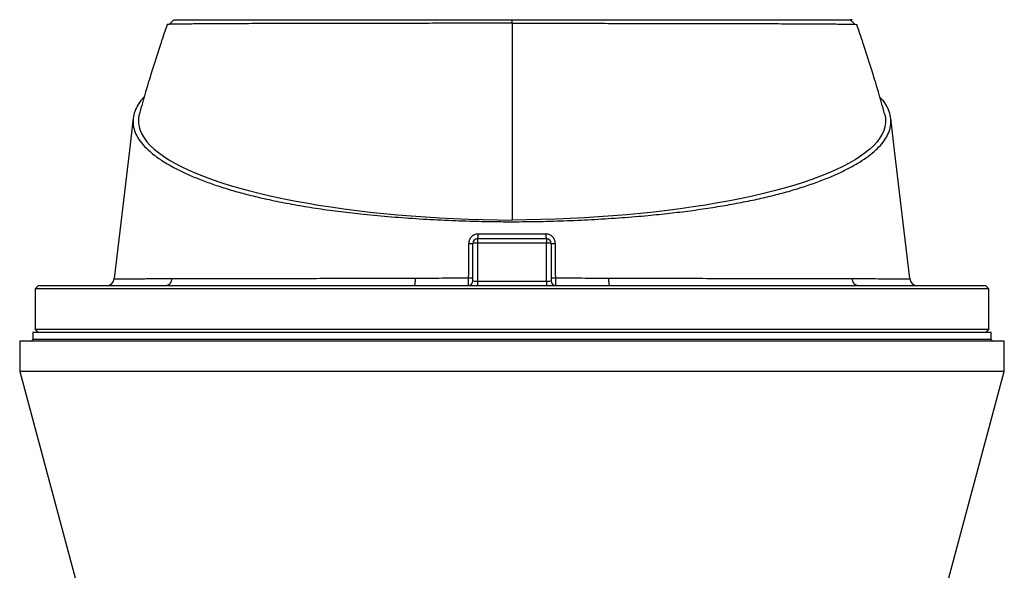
# Model space of a CAD drawing. Header units: millimetres. Extents: x 1512 to 2742, y 264 to 3453.
# Tile 5 of 7: x 1812 to 2442, y 2661 to 3013. Entities that reach past the tile are written whole.
import ezdxf

# ---------------------------------------------------------------- set-up
doc = ezdxf.new("R2010")
doc.units = ezdxf.units.MM

msp = doc.modelspace()

# ---------------------------------------------------------------- linework, layer by layer
at = {"color": 7, "linetype": 'Continuous', "lineweight": 25}
for p, q in [((1911.13, 3013.34), (1908.18, 3010.37)), ((2127.51, 3011.04), (2127.51, 3013.34)), ((2346.81, 3010.4), (2343.89, 3013.34)), ((2127.5, 3011.04), (2127.5, 2885.22)), ((2127.5, 3011.04), (2127.51, 3011.04)), ((2105.5, 2873.34), (2149.5, 2873.34)), ((2105.5, 2873.34), (2105.5, 2870.5)), ((2149.5, 2873.34), (2149.5, 2870.5)), ((2102.5, 2846.34), (2102.5, 2870.34)), ((2105.5, 2870.5), (2105.5, 2846.18)), ((2149.5, 2870.5), (2105.5, 2870.5)), ((2149.5, 2846.18), (2149.5, 2870.5)), ((2152.5, 2870.34), (2152.5, 2846.34)), ((1824.5, 2843.34), (1822.5, 2841.34)), ((1822.5, 2841.34), (1822.5, 2815.34)), ((2432.5, 2841.34), (1822.5, 2841.34)), ((1824.5, 2843.34), (2430.5, 2843.34)), ((2105.5, 2846.18), (2149.5, 2846.18)), ((2105.5, 2846.18), (2105.5, 2843.34)), ((2149.5, 2846.18), (2149.5, 2843.34)), ((2432.5, 2841.34), (2430.5, 2843.34)), ((2432.5, 2815.34), (2432.5, 2841.34)), ((1821, 2813.34), (1821, 2808.84)), ((2434, 2813.34), (1821, 2813.34)), ((1822.5, 2815.34), (1824.5, 2813.34)), ((2432.5, 2815.34), (1822.5, 2815.34)), ((2430.5, 2813.34), (2432.5, 2815.34)), ((2434, 2808.84), (2434, 2813.34)), ((1812.5, 2807.84), (1812.5, 2788.34)), ((2442.5, 2807.84), (1812.5, 2807.84)), ((2442.5, 2788.34), (2442.5, 2807.84)), ((1812.5, 2788.34), (1870.29, 2573.86)), ((2442.5, 2788.34), (1812.5, 2788.34)), ((2384.71, 2573.86), (2442.5, 2788.34))]:
    msp.add_line(p, q, dxfattribs=at)
at = {"color": 1, "linetype": 'Continuous', "lineweight": 25}
msp.add_line((2434, 2808.84), (1821, 2808.84), dxfattribs=at)
at = {"color": 7, "linetype": 'Continuous', "lineweight": 25, "flags": 128}
for points in [[(1885.09, 2950.39), (1882.47, 2928.05), (1873.02, 2847.77)], [(1889.07, 2953.15), (1888.83, 2952.17), (1888.48, 2949.75), (1888.49, 2947.33), (1888.86, 2944.91), (1889.58, 2942.5), (1890.66, 2940.1), (1892.09, 2937.71), (1893.87, 2935.33), (1896, 2932.98), (1898.48, 2930.64), (1901.3, 2928.34), (1904.46, 2926.06), (1907.95, 2923.81), (1911.77, 2921.61), (1915.91, 2919.44), (1920.37, 2917.31), (1925.13, 2915.23), (1930.21, 2913.2), (1935.57, 2911.22), (1941.23, 2909.29), (1947.17, 2907.42), (1953.37, 2905.61), (1959.84, 2903.86), (1966.57, 2902.18), (1973.53, 2900.57), (1980.73, 2899.02), (1988.15, 2897.55), (1995.78, 2896.15), (2003.61, 2894.83), (2011.63, 2893.59), (2019.83, 2892.43), (2028.2, 2891.35), (2036.71, 2890.35), (2045.37, 2889.44), (2054.16, 2888.61), (2063.06, 2887.87), (2072.06, 2887.22), (2081.16, 2886.66), (2090.33, 2886.19), (2099.56, 2885.81), (2108.84, 2885.52), (2118.16, 2885.32), (2127.5, 2885.22)], [(2365.93, 2953.15), (2366.17, 2952.17), (2366.52, 2949.75), (2366.51, 2947.33), (2366.14, 2944.91), (2365.42, 2942.5), (2364.34, 2940.1), (2362.91, 2937.71), (2361.13, 2935.33), (2359, 2932.98), (2356.52, 2930.64), (2353.7, 2928.34), (2350.54, 2926.06), (2347.05, 2923.81), (2343.23, 2921.61), (2339.09, 2919.44), (2334.63, 2917.31), (2329.87, 2915.23), (2324.79, 2913.2), (2319.43, 2911.22), (2313.77, 2909.29), (2307.83, 2907.42), (2301.63, 2905.61), (2295.16, 2903.86), (2288.43, 2902.18), (2281.47, 2900.57), (2274.27, 2899.02), (2266.85, 2897.55), (2259.22, 2896.15), (2251.39, 2894.83), (2243.37, 2893.59), (2235.17, 2892.43), (2226.8, 2891.35), (2218.29, 2890.35), (2209.63, 2889.44), (2200.84, 2888.61), (2191.94, 2887.87), (2182.94, 2887.22), (2173.84, 2886.66), (2164.67, 2886.19), (2155.44, 2885.81), (2146.16, 2885.52), (2136.84, 2885.32), (2127.5, 2885.22)], [(2381.98, 2847.77), (2372.53, 2928.05), (2369.91, 2950.39)], [(2064.85, 2843.34), (2065.04, 2843.43), (2065.21, 2843.7), (2065.38, 2844.13), (2065.52, 2844.72), (2065.64, 2845.44), (2065.74, 2846.26), (2065.8, 2847.16), (2065.82, 2848.1)], [(2189.18, 2848.1), (2189.2, 2847.16), (2189.26, 2846.26), (2189.36, 2845.44), (2189.48, 2844.72), (2189.62, 2844.13), (2189.79, 2843.7), (2189.96, 2843.43), (2190.15, 2843.34)]]:
    msp.add_lwpolyline(points, dxfattribs=at)
at = {"color": 7, "linetype": 'Continuous', "lineweight": 25}
for centre, radius, start, end in [((2105.5, 2870.34), 3, 90, 180), ((2096.96, 2875.59), 8.83, 345.24662, 4.8007), ((2158.04, 2875.59), 8.83, 175.1993, 194.75338), ((2149.5, 2870.34), 3, 0, 90), ((2100.44, 2946.76), 76.45, 269.5326, 271.54127), ((2104.75, 2856.05), 14.47, 87.0366, 98.95519), ((2150.25, 2856.05), 14.47, 81.04481, 92.9634), ((2154.56, 2946.76), 76.45, 268.45873, 270.4674), ((1868.05, 2848.34), 5, 270.28103, 353.48567), ((1905.43, 2847.91), 4.58, 274.18093, 358.28203), ((2100.41, 2900.74), 52.47, 269.29839, 272.28011), ((2154.59, 2900.74), 52.47, 267.71989, 270.70161), ((2349.57, 2847.91), 4.58, 181.71797, 265.81907), ((2386.95, 2848.34), 5, 186.40444, 270), ((2099.5, 2846.34), 3, 270, 0), ((2155.5, 2846.34), 3, 180, 270), ((1820, 2808.84), 1, 270, 0), ((2435, 2808.84), 1, 180, 270)]:
    msp.add_arc(centre, radius, start, end, dxfattribs=at)
for centre, start_param, end_param in [((2105.5, 2846.34), 3.141593, 4.712389), ((2149.5, 2846.34), 4.712389, 6.283185)]:
    msp.add_ellipse(centre, major_axis=(3, 0), ratio=0.052336, start_param=start_param, end_param=end_param, dxfattribs=at)
for points, knots in [([(1911.23, 3013.34), (1911.68, 3013.34), (1912.73, 3013.34), (1915.72, 3013.34), (1919.93, 3013.34), (1925.28, 3013.34), (1931.71, 3013.34), (1939.22, 3013.34), (1947.76, 3013.34), (1957.31, 3013.34), (1967.78, 3013.34), (1979.15, 3013.34), (1991.36, 3013.34), (2004.33, 3013.34), (2018.03, 3013.34), (2032.38, 3013.34), (2047.33, 3013.34), (2062.78, 3013.34), (2078.61, 3013.34), (2094.73, 3013.34), (2111.05, 3013.34), (2122.02, 3013.34), (2127.51, 3013.34)], [0, 0, 0, 0, 0.03957, 0.090194, 0.140741, 0.191238, 0.241597, 0.292354, 0.343063, 0.393645, 0.444358, 0.494838, 0.545352, 0.59597, 0.646365, 0.696815, 0.747562, 0.798216, 0.848714, 0.899232, 0.949564, 1, 1, 1, 1]), ([(2127.51, 3013.34), (2133, 3013.34), (2143.97, 3013.34), (2160.29, 3013.34), (2176.41, 3013.34), (2192.24, 3013.34), (2207.69, 3013.34), (2222.64, 3013.34), (2236.99, 3013.34), (2250.69, 3013.34), (2263.66, 3013.34), (2275.87, 3013.34), (2287.24, 3013.34), (2297.71, 3013.34), (2307.26, 3013.34), (2315.8, 3013.34), (2323.31, 3013.34), (2329.74, 3013.34), (2335.08, 3013.34), (2339.32, 3013.34), (2342.44, 3013.34), (2344.43, 3013.34), (2345.19, 3013.34), (2345.1, 3013.34), (2344.35, 3013.34), (2344.14, 3013.34)], [0, 0, 0, 0, 0.044564, 0.089036, 0.133674, 0.178292, 0.223049, 0.26789, 0.312465, 0.356993, 0.40172, 0.446352, 0.490955, 0.535766, 0.580458, 0.625264, 0.670114, 0.714609, 0.759227, 0.803892, 0.84862, 0.893254, 0.938011, 0.982614, 1, 1, 1, 1]), ([(1906.91, 3010.27), (1905.52, 3006.26), (1902.31, 2996.97), (1897.72, 2982.62), (1893.14, 2967.59), (1890.4, 2957.85), (1889.07, 2953.15)], [0, 0, 0, 0, 0.212943, 0.493048, 0.755454, 1, 1, 1, 1]), ([(2127.5, 3011.04), (2121.82, 3011.04), (2110.45, 3011.03), (2093.42, 3011.03), (2076.48, 3011.02), (2059.9, 3011.01), (2043.91, 3010.99), (2028.45, 3010.97), (2013.51, 3010.95), (2000.55, 3010.92), (1989.54, 3010.89), (1980.28, 3010.87), (1971.39, 3010.84), (1962.94, 3010.82), (1954.94, 3010.79), (1947.49, 3010.75), (1940.63, 3010.72), (1934.36, 3010.68), (1928.65, 3010.64), (1923.53, 3010.6), (1919.04, 3010.56), (1915.23, 3010.52), (1912.13, 3010.47), (1909.71, 3010.42), (1908.01, 3010.37), (1907.03, 3010.32), (1906.96, 3010.28), (1906.94, 3010.27)], [0, 0, 0, 0, 0.048036, 0.096073, 0.145314, 0.194555, 0.242586, 0.290618, 0.339812, 0.389006, 0.423996, 0.459011, 0.494001, 0.529954, 0.565934, 0.601887, 0.637849, 0.673838, 0.709801, 0.746752, 0.783732, 0.820683, 0.857649, 0.894642, 0.931608, 0.969615, 1, 1, 1, 1]), ([(2127.51, 3011.04), (2133.19, 3011.04), (2144.55, 3011.04), (2161.59, 3011.03), (2178.52, 3011.03), (2195.1, 3011.01), (2211.09, 3011), (2226.55, 3010.98), (2241.49, 3010.96), (2254.45, 3010.94), (2265.46, 3010.91), (2274.72, 3010.89), (2283.6, 3010.86), (2292.06, 3010.83), (2300.06, 3010.8), (2307.5, 3010.77), (2314.37, 3010.74), (2320.64, 3010.71), (2326.35, 3010.67), (2331.46, 3010.63), (2335.95, 3010.59), (2339.76, 3010.54), (2342.86, 3010.49), (2345.28, 3010.45), (2346.98, 3010.39), (2347.96, 3010.34), (2348.03, 3010.31), (2348.05, 3010.29)], [0, 0, 0, 0, 0.048033, 0.096065, 0.145302, 0.194539, 0.242574, 0.290609, 0.339806, 0.389003, 0.423994, 0.459011, 0.494002, 0.529955, 0.565937, 0.601891, 0.637854, 0.673844, 0.709807, 0.746759, 0.783739, 0.820691, 0.857658, 0.894652, 0.931618, 0.969626, 1, 1, 1, 1]), ([(2365.93, 2953.15), (2364.6, 2957.85), (2361.86, 2967.59), (2357.28, 2982.62), (2352.69, 2996.98), (2349.47, 3006.28), (2348.08, 3010.3)], [0, 0, 0, 0, 0.244422, 0.506695, 0.786658, 1, 1, 1, 1]), ([(1892.15, 2963.92), (1891.69, 2963.46), (1889.8, 2961.54), (1887.59, 2958.11), (1885.6, 2953.63), (1884.83, 2949.12), (1885.18, 2944.61), (1886.71, 2940.1), (1889.44, 2935.62), (1893.36, 2931.17), (1898.41, 2926.79), (1904.56, 2922.52), (1911.4, 2918.58), (1918.75, 2914.98), (1926.42, 2911.7), (1934.84, 2908.54), (1943.99, 2905.51), (1953.84, 2902.65), (1964.71, 2899.88), (1976.7, 2897.25), (1989.78, 2894.78), (2003.54, 2892.55), (2017.86, 2890.59), (2033.43, 2888.81), (2050.26, 2887.27), (2068.29, 2885.99), (2086.63, 2885.03), (2102.68, 2884.48), (2116.32, 2884.23), (2129.69, 2884.15), (2145.26, 2884.3), (2162.95, 2884.81), (2180.5, 2885.63), (2197.77, 2886.75), (2213.71, 2888.07), (2228.31, 2889.55), (2241.58, 2891.18), (2254.44, 2893.02), (2266.82, 2895.07), (2278.63, 2897.33), (2289.91, 2899.8), (2300.6, 2902.49), (2310.67, 2905.4), (2320, 2908.47), (2328.57, 2911.68), (2336.46, 2915.07), (2343.64, 2918.62), (2350.11, 2922.34), (2355.71, 2926.15), (2360.43, 2930.03), (2364.41, 2934.15), (2367.45, 2938.51), (2369.42, 2943.09), (2370.19, 2947.7), (2369.77, 2952.3), (2368.1, 2956.87), (2365.81, 2960.72), (2363.65, 2963.02), (2362.87, 2963.85)], [0, 0, 0, 0, 0.0061578, 0.0255766, 0.0450603, 0.0645657, 0.0840489, 0.1034673, 0.1231027, 0.1428042, 0.1625291, 0.1822326, 0.2018698, 0.2183782, 0.2349536, 0.2515554, 0.268148, 0.2847019, 0.3011961, 0.3192345, 0.3373442, 0.3554796, 0.3735921, 0.3916329, 0.4124865, 0.433393, 0.4543036, 0.4751627, 0.487655, 0.5001476, 0.5199729, 0.5398671, 0.5597933, 0.5797038, 0.5995428, 0.6158753, 0.6322786, 0.6487165, 0.6651524, 0.6815509, 0.6978802, 0.7146773, 0.7315257, 0.7483974, 0.7652569, 0.7820634, 0.7996144, 0.8172123, 0.8348258, 0.8524229, 0.8699731, 0.8898034, 0.9097028, 0.9296259, 0.9495255, 0.9693559, 0.9889756, 1, 1, 1, 1]), ([(2105.76, 2876.33), (2105.37, 2876.33), (2104.98, 2876.29), (2104.21, 2876.13), (2103.83, 2876.01), (2103.3, 2875.78), (2103.12, 2875.7), (2102.78, 2875.51), (2102.61, 2875.41), (2102.13, 2875.08), (2101.83, 2874.83), (2101.28, 2874.27), (2101.03, 2873.96), (2100.6, 2873.31), (2100.42, 2872.97), (2100.2, 2872.42), (2100.13, 2872.24), (2100.02, 2871.86), (2099.97, 2871.67), (2099.86, 2871.1), (2099.82, 2870.71), (2099.82, 2870.31)], [0, 0, 0, 0, 0.125, 0.125, 0.25, 0.25, 0.3125, 0.3125, 0.375, 0.375, 0.5, 0.5, 0.625, 0.625, 0.75, 0.75, 0.8125, 0.8125, 0.875, 0.875, 1, 1, 1, 1]), ([(2105.76, 2876.33), (2109.38, 2876.33), (2113, 2876.33), (2120.24, 2876.34), (2123.87, 2876.34), (2131.13, 2876.34), (2134.76, 2876.34), (2142, 2876.33), (2145.62, 2876.33), (2149.24, 2876.33)], [0, 0, 0, 0, 0.25, 0.25, 0.5, 0.5, 0.75, 0.75, 1, 1, 1, 1]), ([(2155.18, 2870.31), (2155.18, 2870.71), (2155.14, 2871.1), (2154.99, 2871.87), (2154.87, 2872.25), (2154.65, 2872.79), (2154.57, 2872.97), (2154.39, 2873.31), (2154.28, 2873.48), (2153.96, 2873.97), (2153.72, 2874.28), (2153.17, 2874.83), (2152.86, 2875.09), (2152.22, 2875.52), (2151.88, 2875.71), (2151.34, 2875.94), (2151.15, 2876.01), (2150.78, 2876.12), (2150.59, 2876.17), (2150.02, 2876.29), (2149.63, 2876.33), (2149.24, 2876.33)], [0, 0, 0, 0, 0.125, 0.125, 0.25, 0.25, 0.3125, 0.3125, 0.375, 0.375, 0.5, 0.5, 0.625, 0.625, 0.75, 0.75, 0.8125, 0.8125, 0.875, 0.875, 1, 1, 1, 1]), ([(1910.01, 2847.77), (1914.28, 2847.78), (1918.87, 2847.79), (1928.67, 2847.81), (1933.89, 2847.83), (1944.93, 2847.85), (1950.76, 2847.86), (1959.99, 2847.88), (1963.14, 2847.89), (1967.99, 2847.9), (1969.63, 2847.9), (1972.93, 2847.91), (1974.6, 2847.91), (1982.98, 2847.93), (1989.89, 2847.94), (2004.09, 2847.97), (2011.38, 2847.98), (2022.61, 2848), (2026.4, 2848.01), (2032.16, 2848.02), (2034.09, 2848.02), (2037.98, 2848.03), (2039.93, 2848.04), (2045.83, 2848.05), (2049.8, 2848.06), (2055.78, 2848.07), (2057.78, 2848.08), (2061.79, 2848.09), (2063.8, 2848.09), (2065.82, 2848.1)], [0, 0, 0, 0, 0.125, 0.125, 0.25, 0.25, 0.375, 0.375, 0.4375, 0.4375, 0.46875, 0.46875, 0.5, 0.5, 0.625, 0.625, 0.75, 0.75, 0.8125, 0.8125, 0.84375, 0.84375, 0.875, 0.875, 0.9375, 0.9375, 0.96875, 0.96875, 1, 1, 1, 1]), ([(2065.82, 2848.1), (2071.46, 2848.12), (2077.11, 2848.15), (2088.43, 2848.22), (2094.1, 2848.25), (2099.77, 2848.28)], [0, 0, 0, 0, 0.5, 0.5, 1, 1, 1, 1]), ([(2099.5, 2843.34), (2099.52, 2843.34), (2099.53, 2843.37), (2099.56, 2843.46), (2099.57, 2843.5), (2099.59, 2843.6), (2099.59, 2843.65), (2099.62, 2843.84), (2099.63, 2843.99), (2099.66, 2844.34), (2099.68, 2844.55), (2099.7, 2845.01), (2099.71, 2845.26), (2099.73, 2845.66), (2099.73, 2845.8), (2099.74, 2846.08), (2099.74, 2846.23), (2099.76, 2846.68), (2099.76, 2846.98), (2099.77, 2847.63), (2099.77, 2847.95), (2099.77, 2848.28)], [0, 0, 0, 0, 0.125, 0.125, 0.1875, 0.1875, 0.25, 0.25, 0.375, 0.375, 0.5, 0.5, 0.625, 0.625, 0.6875, 0.6875, 0.75, 0.75, 0.875, 0.875, 1, 1, 1, 1]), ([(2155.23, 2848.28), (2155.23, 2847.95), (2155.23, 2847.63), (2155.24, 2847.15), (2155.24, 2847), (2155.24, 2846.69), (2155.25, 2846.53), (2155.26, 2846.08), (2155.27, 2845.8), (2155.29, 2845.26), (2155.3, 2845.01), (2155.32, 2844.55), (2155.34, 2844.35), (2155.37, 2843.99), (2155.38, 2843.84), (2155.41, 2843.59), (2155.43, 2843.5), (2155.47, 2843.37), (2155.48, 2843.34), (2155.5, 2843.34)], [0, 0, 0, 0, 0.125, 0.125, 0.1875, 0.1875, 0.25, 0.25, 0.375, 0.375, 0.5, 0.5, 0.625, 0.625, 0.75, 0.75, 0.875, 0.875, 1, 1, 1, 1]), ([(2155.23, 2848.28), (2160.93, 2848.25), (2166.61, 2848.22), (2177.93, 2848.15), (2183.57, 2848.12), (2189.18, 2848.1)], [0, 0, 0, 0, 0.5, 0.5, 1, 1, 1, 1]), ([(2189.18, 2848.1), (2191.2, 2848.09), (2193.2, 2848.09), (2197.2, 2848.08), (2199.19, 2848.07), (2205.12, 2848.06), (2209.04, 2848.05), (2220.67, 2848.02), (2228.27, 2848.01), (2243.16, 2847.98), (2250.44, 2847.97), (2261.14, 2847.95), (2264.66, 2847.94), (2269.89, 2847.93), (2271.62, 2847.93), (2275.05, 2847.92), (2276.75, 2847.92), (2285.15, 2847.91), (2291.57, 2847.89), (2303.85, 2847.87), (2309.7, 2847.85), (2318.06, 2847.83), (2320.77, 2847.83), (2324.73, 2847.82), (2326.04, 2847.81), (2328.6, 2847.81), (2329.87, 2847.8), (2333.6, 2847.8), (2336.01, 2847.79), (2340.64, 2847.78), (2342.86, 2847.78), (2344.99, 2847.77)], [0, 0, 0, 0, 0.03125, 0.03125, 0.0625, 0.0625, 0.125, 0.125, 0.25, 0.25, 0.375, 0.375, 0.4375, 0.4375, 0.46875, 0.46875, 0.5, 0.5, 0.625, 0.625, 0.75, 0.75, 0.8125, 0.8125, 0.84375, 0.84375, 0.875, 0.875, 0.9375, 0.9375, 1, 1, 1, 1])]:
    msp.add_open_spline(points, degree=3, knots=knots, dxfattribs=at)
for points in [[(2099.77, 2848.28), (2099.79, 2855.62), (2099.81, 2862.97), (2099.82, 2870.31)], [(2155.18, 2870.31), (2155.19, 2862.97), (2155.21, 2855.62), (2155.23, 2848.28)]]:
    msp.add_open_spline(points, degree=3, dxfattribs=at)
at = {"color": 1, "linetype": 'Continuous', "lineweight": 25}
for points, knots in [([(1873.11, 2847.75), (1873.11, 2847.75), (1873.1, 2847.75), (1874.01, 2847.75), (1875.68, 2847.75), (1878.18, 2847.75), (1881.49, 2847.75), (1885.64, 2847.75), (1890.02, 2847.75), (1895.28, 2847.76), (1901.49, 2847.76), (1907.16, 2847.77), (1910.01, 2847.77)], [0, 0, 0, 0, 0.068265, 0.169852, 0.271517, 0.373105, 0.477648, 0.582276, 0.686819, 0.756144, 0.877803, 1, 1, 1, 1]), ([(2344.99, 2847.77), (2347.46, 2847.77), (2352.39, 2847.76), (2358.84, 2847.76), (2364.65, 2847.75), (2369.69, 2847.75), (2373.93, 2847.75), (2377.23, 2847.75), (2379.64, 2847.75), (2381.19, 2847.75), (2381.96, 2847.75), (2381.9, 2847.75), (2381.88, 2847.75)], [0, 0, 0, 0, 0.105438, 0.210964, 0.316402, 0.425146, 0.533986, 0.64273, 0.744415, 0.846179, 0.947864, 1, 1, 1, 1])]:
    msp.add_open_spline(points, degree=3, knots=knots, dxfattribs=at)

doc.saveas('drawing.dxf')
